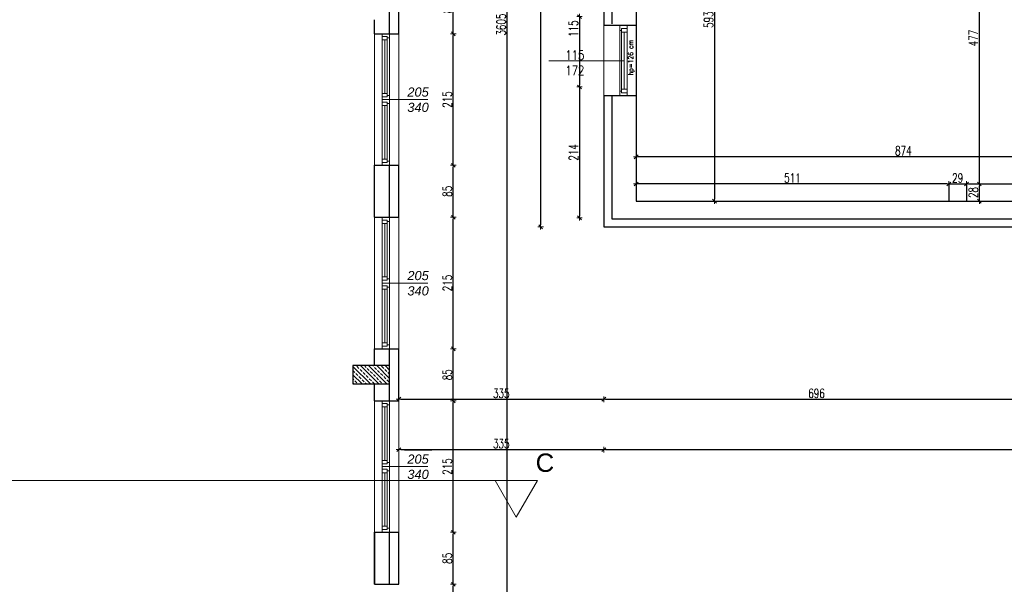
# Model space of a CAD drawing. Header units: millimetres. Extents: x 64838 to 107664, y -36848 to 0.
# Tile 77 of 109: x 87787 to 89396, y -31097 to -30174. Entities that reach past the tile are written whole.
import ezdxf

# ---------------------------------------------------------------- set-up
doc = ezdxf.new("R2010")
doc.units = ezdxf.units.MM
doc.layers.get('Defpoints').update_dxf_attribs({"color": 30})
for name, color, linetype, lineweight in [('0.35', 132, 'Continuous', 35), ('J opisy', 7, 'Continuous', 9), ('J stolarka_okna', 144, 'Continuous', 0), ('J wymiary', 1, 'Continuous', 9), ('OPIS', 7, 'Continuous', 5), ('sciany', 252, 'Continuous', 30)]:
    doc.layers.add(name, color=color, linetype=linetype, lineweight=lineweight)
doc.styles.add('ADESK2', font='simplex', dxfattribs={"width": 0.7})
doc.styles.get("Standard").update_dxf_attribs({"font": 'arial.ttf'})
doc.dimstyles.new('1-100', dxfattribs={"dimscale": 1.5, "dimtxt": 10, "dimasz": 2, "dimexe": 1, "dimexo": 1, "dimgap": 1.5, "dimtad": 1, "dimdec": 0, "dimrnd": 0.5, "dimdsep": 46, "dimtxsty": 'ADESK2', "dimblk": 'wymiar', "dimcen": -1, "dimdle": 5, "dimse1": 1, "dimse2": 1, "dimclrd": 256, "dimclre": 256, "dimclrt": 256, "dimadec": 0, "dimazin": 0, "dimtfac": 1, "dimtdec": 0, "dimtix": 1, "dimtmove": 0, "dimatfit": 3, "dimfxl": 20, "dimfxlon": 1, "dimtolj": 1, "dimtzin": 0, "dimarcsym": 0})

# ---------------------------------------------------------------- blocks, each defined once
blk = doc.blocks.new('okno 115')
at = {"layer": 'J stolarka_okna', "linetype": 'Continuous', "lineweight": 9}
for p, q in [((62489.4, -26348.1), (62374.4, -26348.1)), ((62374.4, -26348.1), (62374.4, -26360.1)), ((62382.2, -26351.1), (62382.2, -26348.1)), ((62481.4, -26351.1), (62481.4, -26348.1)), ((62489.4, -26360.1), (62489.4, -26348.1)), ((62374.4, -26360.1), (62489.4, -26360.1)), ((62379.4, -26354.1), (62379.4, -26351.1)), ((62379.4, -26351.1), (62385.4, -26351.1)), ((62379.4, -26354.1), (62379.4, -26360.1)), ((62385.4, -26351.1), (62385.4, -26360.1)), ((62385.4, -26351.1), (62478.4, -26351.1)), ((62385.4, -26355.6), (62478.4, -26355.6)), ((62478.4, -26360.1), (62478.4, -26351.1)), ((62484.4, -26351.1), (62478.4, -26351.1)), ((62484.4, -26354.1), (62484.4, -26351.1)), ((62484.4, -26360.1), (62484.4, -26354.1))]:
    blk.add_line(p, q, dxfattribs=at)
blk = doc.blocks.new('wymiar')
for p, q in [((1.5, 0), (-1.5, 0)), ((1.06, 1.06), (-1.06, -1.06)), ((0, 1.5), (0, -1.5))]:
    blk.add_line(p, q)
blk = doc.blocks.new('*D1304')
at = {"layer": 'Defpoints', "color": 0, "ltscale": 4}
for p in [(88794.3, -30398.6), (88794.3, -30398.6), (89667.9, -30398.6)]:
    blk.add_point(p, dxfattribs=at)
at = {"layer": 'J wymiary', "lineweight": -2}
blk.add_line((89664.9, -30398.6), (88797.3, -30398.6), dxfattribs=at)
at = {"layer": 'J wymiary', "lineweight": -2, "ltscale": 4, "xscale": 3, "yscale": 3, "zscale": 3, "rotation": 180}
blk.add_blockref('wymiar', (88794.3, -30398.6), dxfattribs=at)
at = {"layer": 'J wymiary', "lineweight": -2, "ltscale": 4, "xscale": 3, "yscale": 3, "zscale": 3}
blk.add_blockref('wymiar', (89667.9, -30398.6), dxfattribs=at)
at = {"layer": 'J wymiary', "ltscale": 4, "insert": (89231.1, -30388.8), "char_height": 15, "attachment_point": 5, "style": 'ADESK2'}
blk.add_mtext('\\A1;874', dxfattribs=at)
blk = doc.blocks.new('*D1305')
at = {"layer": 'Defpoints', "color": 0, "ltscale": 4}
for p in [(88794.3, -30443), (88794.3, -30471), (89305.3, -30471)]:
    blk.add_point(p, dxfattribs=at)
at = {"layer": 'J wymiary', "lineweight": -2}
blk.add_line((89302.3, -30443), (88797.3, -30443), dxfattribs=at)
at = {"layer": 'J wymiary', "lineweight": -2, "ltscale": 4, "xscale": 3, "yscale": 3, "zscale": 3, "rotation": 180}
blk.add_blockref('wymiar', (88794.3, -30443), dxfattribs=at)
at = {"layer": 'J wymiary', "lineweight": -2, "ltscale": 4, "xscale": 3, "yscale": 3, "zscale": 3}
blk.add_blockref('wymiar', (89305.3, -30443), dxfattribs=at)
at = {"layer": 'J wymiary', "ltscale": 4, "insert": (89049.8, -30433.2), "char_height": 15, "attachment_point": 5, "style": 'ADESK2'}
blk.add_mtext('\\A1;511', dxfattribs=at)
blk = doc.blocks.new('*D1306')
at = {"layer": 'Defpoints', "color": 0, "ltscale": 4}
for p in [(89305.3, -30443), (89334.3, -30443), (89334.3, -30443)]:
    blk.add_point(p, dxfattribs=at)
at = {"layer": 'J wymiary', "lineweight": -2}
blk.add_line((89308.3, -30443), (89331.3, -30443), dxfattribs=at)
at = {"layer": 'J wymiary', "lineweight": -2, "ltscale": 4, "xscale": 3, "yscale": 3, "zscale": 3, "rotation": 180}
blk.add_blockref('wymiar', (89305.3, -30443), dxfattribs=at)
at = {"layer": 'J wymiary', "lineweight": -2, "ltscale": 4, "xscale": 3, "yscale": 3, "zscale": 3}
blk.add_blockref('wymiar', (89334.3, -30443), dxfattribs=at)
at = {"layer": 'J wymiary', "ltscale": 4, "insert": (89319.8, -30433.2), "char_height": 15, "attachment_point": 5, "style": 'ADESK2'}
blk.add_mtext('\\A1;29', dxfattribs=at)
blk = doc.blocks.new('*D1307')
at = {"layer": 'Defpoints', "color": 0, "ltscale": 4}
for p in [(89334.3, -30443), (89667.9, -30443), (89667.9, -30443)]:
    blk.add_point(p, dxfattribs=at)
at = {"layer": 'J wymiary', "lineweight": -2}
blk.add_line((89337.3, -30443), (89664.9, -30443), dxfattribs=at)
at = {"layer": 'J wymiary', "lineweight": -2, "ltscale": 4, "xscale": 3, "yscale": 3, "zscale": 3, "rotation": 180}
blk.add_blockref('wymiar', (89334.3, -30443), dxfattribs=at)
at = {"layer": 'J wymiary', "lineweight": -2, "ltscale": 4, "xscale": 3, "yscale": 3, "zscale": 3}
blk.add_blockref('wymiar', (89667.9, -30443), dxfattribs=at)
at = {"layer": 'J wymiary', "ltscale": 4, "insert": (89501.1, -30433.2), "char_height": 15, "attachment_point": 5, "style": 'ADESK2'}
blk.add_mtext('\\A1;334', dxfattribs=at)
blk = doc.blocks.new('*D1308')
at = {"layer": 'Defpoints', "color": 0, "ltscale": 4}
for p in [(89334.3, -30443), (89355.3, -30443), (89334.3, -30471)]:
    blk.add_point(p, dxfattribs=at)
at = {"layer": 'J wymiary', "lineweight": -2}
blk.add_line((89355.3, -30468), (89355.3, -30446), dxfattribs=at)
at = {"layer": 'J wymiary', "lineweight": -2, "ltscale": 4, "xscale": 3, "yscale": 3, "zscale": 3}
for p, rotation in [((89355.3, -30443), 90), ((89355.3, -30471), 270)]:
    blk.add_blockref('wymiar', p, dxfattribs=dict(at, rotation=rotation))
at = {"layer": 'J wymiary', "ltscale": 4, "insert": (89345.5, -30457), "char_height": 15, "attachment_point": 5, "rotation": 90, "style": 'ADESK2'}
blk.add_mtext('\\A1;28', dxfattribs=at)
blk = doc.blocks.new('*D1309')
at = {"layer": 'Defpoints', "color": 0, "ltscale": 4}
for p in [(89334.8, -29966), (89355.3, -29966), (89334.3, -30443)]:
    blk.add_point(p, dxfattribs=at)
at = {"layer": 'J wymiary', "lineweight": -2}
blk.add_line((89355.3, -30440), (89355.3, -29969), dxfattribs=at)
at = {"layer": 'J wymiary', "lineweight": -2, "ltscale": 4, "xscale": 3, "yscale": 3, "zscale": 3}
for p, rotation in [((89355.3, -29966), 90), ((89355.3, -30443), 270)]:
    blk.add_blockref('wymiar', p, dxfattribs=dict(at, rotation=rotation))
at = {"layer": 'J wymiary', "ltscale": 4, "insert": (89345.5, -30204.5), "char_height": 15, "attachment_point": 5, "rotation": 90, "style": 'ADESK2'}
blk.add_mtext('\\A1;477', dxfattribs=at)
blk = doc.blocks.new('*D1315')
at = {"layer": 'Defpoints', "color": 0, "ltscale": 4}
for p in [(88922.4, -29878), (88922.4, -30471), (88922.4, -30471)]:
    blk.add_point(p, dxfattribs=at)
at = {"layer": 'J wymiary', "lineweight": -2}
blk.add_line((88922.4, -29881), (88922.4, -30468), dxfattribs=at)
at = {"layer": 'J wymiary', "lineweight": -2, "ltscale": 4, "xscale": 3, "yscale": 3, "zscale": 3}
for p, rotation in [((88922.4, -29878), 90), ((88922.4, -30471), 270)]:
    blk.add_blockref('wymiar', p, dxfattribs=dict(at, rotation=rotation))
at = {"layer": 'J wymiary', "ltscale": 4, "insert": (88912.6, -30174.5), "char_height": 15, "attachment_point": 5, "rotation": 90, "style": 'ADESK2'}
blk.add_mtext('\\A1;593', dxfattribs=at)
blk = doc.blocks.new('*D1414')
at = {"layer": 'Defpoints', "color": 0, "ltscale": 4}
for p in [(88406.3, -30537.3), (88741.3, -30537.3), (88741.3, -30795)]:
    blk.add_point(p, dxfattribs=at)
at = {"layer": 'J wymiary', "lineweight": -2}
blk.add_line((88409.3, -30795), (88738.3, -30795), dxfattribs=at)
at = {"layer": 'J wymiary', "lineweight": -2, "ltscale": 4, "xscale": 3, "yscale": 3, "zscale": 3, "rotation": 180}
blk.add_blockref('wymiar', (88406.3, -30795), dxfattribs=at)
at = {"layer": 'J wymiary', "lineweight": -2, "ltscale": 4, "xscale": 3, "yscale": 3, "zscale": 3}
blk.add_blockref('wymiar', (88741.3, -30795), dxfattribs=at)
at = {"layer": 'J wymiary', "ltscale": 4, "insert": (88573.8, -30785.3), "char_height": 15, "attachment_point": 5, "style": 'ADESK2'}
blk.add_mtext('\\A1;335', dxfattribs=at)
blk = doc.blocks.new('*D1415')
at = {"layer": 'Defpoints', "color": 0, "ltscale": 4}
for p in [(88741.3, -30537.3), (89436.9, -30545.3), (89436.9, -30795)]:
    blk.add_point(p, dxfattribs=at)
at = {"layer": 'J wymiary', "lineweight": -2}
blk.add_line((88744.3, -30795), (89433.9, -30795), dxfattribs=at)
at = {"layer": 'J wymiary', "lineweight": -2, "ltscale": 4, "xscale": 3, "yscale": 3, "zscale": 3, "rotation": 180}
blk.add_blockref('wymiar', (88741.3, -30795), dxfattribs=at)
at = {"layer": 'J wymiary', "lineweight": -2, "ltscale": 4, "xscale": 3, "yscale": 3, "zscale": 3}
blk.add_blockref('wymiar', (89436.9, -30795), dxfattribs=at)
at = {"layer": 'J wymiary', "ltscale": 4, "insert": (89089.1, -30785.3), "char_height": 15, "attachment_point": 5, "style": 'ADESK2'}
blk.add_mtext('\\A1;696', dxfattribs=at)
blk = doc.blocks.new('*D1440')
at = {"layer": 'Defpoints', "color": 0, "ltscale": 4}
for p in [(88406.3, -30455), (88741.3, -30455), (88741.3, -30877.3)]:
    blk.add_point(p, dxfattribs=at)
at = {"layer": 'J wymiary', "lineweight": -2}
blk.add_line((88409.3, -30877.3), (88738.3, -30877.3), dxfattribs=at)
at = {"layer": 'J wymiary', "lineweight": -2, "ltscale": 4, "xscale": 3, "yscale": 3, "zscale": 3, "rotation": 180}
blk.add_blockref('wymiar', (88406.3, -30877.3), dxfattribs=at)
at = {"layer": 'J wymiary', "lineweight": -2, "ltscale": 4, "xscale": 3, "yscale": 3, "zscale": 3}
blk.add_blockref('wymiar', (88741.3, -30877.3), dxfattribs=at)
at = {"layer": 'J wymiary', "ltscale": 4, "insert": (88573.8, -30867.5), "char_height": 15, "attachment_point": 5, "style": 'ADESK2'}
blk.add_mtext('\\A1;335', dxfattribs=at)
blk = doc.blocks.new('*D1441')
at = {"layer": 'Defpoints', "color": 0, "ltscale": 4}
for p in [(88741.3, -30455), (92486.3, -30467), (92486.3, -30877.3)]:
    blk.add_point(p, dxfattribs=at)
at = {"layer": 'J wymiary', "lineweight": -2}
blk.add_line((88744.3, -30877.3), (92483.3, -30877.3), dxfattribs=at)
at = {"layer": 'J wymiary', "lineweight": -2, "ltscale": 4, "xscale": 3, "yscale": 3, "zscale": 3, "rotation": 180}
blk.add_blockref('wymiar', (88741.3, -30877.3), dxfattribs=at)
at = {"layer": 'J wymiary', "lineweight": -2, "ltscale": 4, "xscale": 3, "yscale": 3, "zscale": 3}
blk.add_blockref('wymiar', (92486.3, -30877.3), dxfattribs=at)
at = {"layer": 'J wymiary', "ltscale": 4, "insert": (90613.8, -30867.5), "char_height": 15, "attachment_point": 5, "style": 'ADESK2'}
blk.add_mtext('\\A1;3745', dxfattribs=at)
blk = doc.blocks.new('*D1447')
at = {"layer": 'Defpoints', "color": 0, "ltscale": 4}
for p in [(88397.6, -31097.5), (88495.3, -31097.5), (88398.7, -31312.5)]:
    blk.add_point(p, dxfattribs=at)
at = {"layer": 'J wymiary', "lineweight": -2}
blk.add_line((88495.3, -31309.5), (88495.3, -31100.5), dxfattribs=at)
at = {"layer": 'J wymiary', "lineweight": -2, "ltscale": 4, "xscale": 3, "yscale": 3, "zscale": 3}
for p, rotation in [((88495.3, -31097.5), 90), ((88495.3, -31312.5), 270)]:
    blk.add_blockref('wymiar', p, dxfattribs=dict(at, rotation=rotation))
at = {"layer": 'J wymiary', "ltscale": 4, "insert": (88485.6, -31205), "char_height": 15, "attachment_point": 5, "rotation": 90, "style": 'ADESK2'}
blk.add_mtext('\\A1;215', dxfattribs=at)
blk = doc.blocks.new('*D1448')
at = {"layer": 'Defpoints', "color": 0, "ltscale": 4}
for p in [(88398.6, -31012.5), (88495.3, -31012.5), (88397.6, -31097.5)]:
    blk.add_point(p, dxfattribs=at)
at = {"layer": 'J wymiary', "lineweight": -2}
blk.add_line((88495.3, -31094.5), (88495.3, -31015.5), dxfattribs=at)
at = {"layer": 'J wymiary', "lineweight": -2, "ltscale": 4, "xscale": 3, "yscale": 3, "zscale": 3}
for p, rotation in [((88495.3, -31012.5), 90), ((88495.3, -31097.5), 270)]:
    blk.add_blockref('wymiar', p, dxfattribs=dict(at, rotation=rotation))
at = {"layer": 'J wymiary', "ltscale": 4, "insert": (88485.6, -31055), "char_height": 15, "attachment_point": 5, "rotation": 90, "style": 'ADESK2'}
blk.add_mtext('\\A1;85', dxfattribs=at)
blk = doc.blocks.new('*D1449')
at = {"layer": 'Defpoints', "color": 0, "ltscale": 4}
for p in [(88396.2, -30797.5), (88495.3, -30797.5), (88398.6, -31012.5)]:
    blk.add_point(p, dxfattribs=at)
at = {"layer": 'J wymiary', "lineweight": -2}
blk.add_line((88495.3, -31009.5), (88495.3, -30800.5), dxfattribs=at)
at = {"layer": 'J wymiary', "lineweight": -2, "ltscale": 4, "xscale": 3, "yscale": 3, "zscale": 3}
for p, rotation in [((88495.3, -30797.5), 90), ((88495.3, -31012.5), 270)]:
    blk.add_blockref('wymiar', p, dxfattribs=dict(at, rotation=rotation))
at = {"layer": 'J wymiary', "ltscale": 4, "insert": (88485.6, -30905), "char_height": 15, "attachment_point": 5, "rotation": 90, "style": 'ADESK2'}
blk.add_mtext('\\A1;215', dxfattribs=at)
blk = doc.blocks.new('*D1450')
at = {"layer": 'Defpoints', "color": 0, "ltscale": 4}
for p in [(88398, -30712.5), (88495.3, -30712.5), (88396.2, -30797.5)]:
    blk.add_point(p, dxfattribs=at)
at = {"layer": 'J wymiary', "lineweight": -2}
blk.add_line((88495.3, -30794.5), (88495.3, -30715.5), dxfattribs=at)
at = {"layer": 'J wymiary', "lineweight": -2, "ltscale": 4, "xscale": 3, "yscale": 3, "zscale": 3}
for p, rotation in [((88495.3, -30712.5), 90), ((88495.3, -30797.5), 270)]:
    blk.add_blockref('wymiar', p, dxfattribs=dict(at, rotation=rotation))
at = {"layer": 'J wymiary', "ltscale": 4, "insert": (88485.6, -30755), "char_height": 15, "attachment_point": 5, "rotation": 90, "style": 'ADESK2'}
blk.add_mtext('\\A1;85', dxfattribs=at)
blk = doc.blocks.new('*D1451')
at = {"layer": 'Defpoints', "color": 0, "ltscale": 4}
for p in [(88399.1, -30497.5), (88495.3, -30497.5), (88398, -30712.5)]:
    blk.add_point(p, dxfattribs=at)
at = {"layer": 'J wymiary', "lineweight": -2}
blk.add_line((88495.3, -30709.5), (88495.3, -30500.5), dxfattribs=at)
at = {"layer": 'J wymiary', "lineweight": -2, "ltscale": 4, "xscale": 3, "yscale": 3, "zscale": 3}
for p, rotation in [((88495.3, -30497.5), 90), ((88495.3, -30712.5), 270)]:
    blk.add_blockref('wymiar', p, dxfattribs=dict(at, rotation=rotation))
at = {"layer": 'J wymiary', "ltscale": 4, "insert": (88485.6, -30605), "char_height": 15, "attachment_point": 5, "rotation": 90, "style": 'ADESK2'}
blk.add_mtext('\\A1;215', dxfattribs=at)
blk = doc.blocks.new('*D1452')
at = {"layer": 'Defpoints', "color": 0, "ltscale": 4}
for p in [(88396.5, -30412.5), (88495.3, -30412.5), (88399.1, -30497.5)]:
    blk.add_point(p, dxfattribs=at)
at = {"layer": 'J wymiary', "lineweight": -2}
blk.add_line((88495.3, -30494.5), (88495.3, -30415.5), dxfattribs=at)
at = {"layer": 'J wymiary', "lineweight": -2, "ltscale": 4, "xscale": 3, "yscale": 3, "zscale": 3}
for p, rotation in [((88495.3, -30412.5), 90), ((88495.3, -30497.5), 270)]:
    blk.add_blockref('wymiar', p, dxfattribs=dict(at, rotation=rotation))
at = {"layer": 'J wymiary', "ltscale": 4, "insert": (88485.6, -30455), "char_height": 15, "attachment_point": 5, "rotation": 90, "style": 'ADESK2'}
blk.add_mtext('\\A1;85', dxfattribs=at)
blk = doc.blocks.new('*D1453')
at = {"layer": 'Defpoints', "color": 0, "ltscale": 4}
for p in [(88399.2, -30197.5), (88495.3, -30197.5), (88396.5, -30412.5)]:
    blk.add_point(p, dxfattribs=at)
at = {"layer": 'J wymiary', "lineweight": -2}
blk.add_line((88495.3, -30409.5), (88495.3, -30200.5), dxfattribs=at)
at = {"layer": 'J wymiary', "lineweight": -2, "ltscale": 4, "xscale": 3, "yscale": 3, "zscale": 3}
for p, rotation in [((88495.3, -30197.5), 90), ((88495.3, -30412.5), 270)]:
    blk.add_blockref('wymiar', p, dxfattribs=dict(at, rotation=rotation))
at = {"layer": 'J wymiary', "ltscale": 4, "insert": (88485.6, -30305), "char_height": 15, "attachment_point": 5, "rotation": 90, "style": 'ADESK2'}
blk.add_mtext('\\A1;215', dxfattribs=at)
blk = doc.blocks.new('*D1454')
at = {"layer": 'Defpoints', "color": 0, "ltscale": 4}
for p in [(88398.3, -30112.5), (88495.3, -30112.5), (88399.2, -30197.5)]:
    blk.add_point(p, dxfattribs=at)
at = {"layer": 'J wymiary', "lineweight": -2}
blk.add_line((88495.3, -30194.5), (88495.3, -30115.5), dxfattribs=at)
at = {"layer": 'J wymiary', "lineweight": -2, "ltscale": 4, "xscale": 3, "yscale": 3, "zscale": 3}
for p, rotation in [((88495.3, -30112.5), 90), ((88495.3, -30197.5), 270)]:
    blk.add_blockref('wymiar', p, dxfattribs=dict(at, rotation=rotation))
at = {"layer": 'J wymiary', "ltscale": 4, "insert": (88485.6, -30155), "char_height": 15, "attachment_point": 5, "rotation": 90, "style": 'ADESK2'}
blk.add_mtext('\\A1;85', dxfattribs=at)
blk = doc.blocks.new('*D1459')
at = {"layer": 'Defpoints', "color": 0, "ltscale": 4}
for p in [(88406.3, -28380), (88583.3, -28380), (88406.3, -31985)]:
    blk.add_point(p, dxfattribs=at)
at = {"layer": 'J wymiary', "lineweight": -2}
blk.add_line((88583.3, -31982), (88583.3, -28383), dxfattribs=at)
at = {"layer": 'J wymiary', "lineweight": -2, "ltscale": 4, "xscale": 3, "yscale": 3, "zscale": 3}
for p, rotation in [((88583.3, -28380), 90), ((88583.3, -31985), 270)]:
    blk.add_blockref('wymiar', p, dxfattribs=dict(at, rotation=rotation))
at = {"layer": 'J wymiary', "ltscale": 4, "insert": (88573.6, -30182.5), "char_height": 15, "attachment_point": 5, "rotation": 90, "style": 'ADESK2'}
blk.add_mtext('\\A1;3605', dxfattribs=at)
blk = doc.blocks.new('*D1467')
at = {"layer": 'Defpoints', "color": 0, "ltscale": 4}
for p in [(88753.8, -30169.5), (88701.6, -30284.5), (88751.5, -30284.5)]:
    blk.add_point(p, dxfattribs=at)
at = {"layer": 'J wymiary', "lineweight": -2}
blk.add_line((88701.6, -30172.5), (88701.6, -30281.5), dxfattribs=at)
at = {"layer": 'J wymiary', "lineweight": -2, "ltscale": 4, "xscale": 3, "yscale": 3, "zscale": 3}
for p, rotation in [((88701.6, -30169.5), 90), ((88701.6, -30284.5), 270)]:
    blk.add_blockref('wymiar', p, dxfattribs=dict(at, rotation=rotation))
at = {"layer": 'J wymiary', "ltscale": 4, "insert": (88691.8, -30189.1), "char_height": 15, "attachment_point": 5, "rotation": 90, "style": 'ADESK2'}
blk.add_mtext('\\A1;115', dxfattribs=at)
blk = doc.blocks.new('*D1468')
at = {"layer": 'Defpoints', "color": 0, "ltscale": 4}
for p in [(88751.5, -30284.5), (88701.6, -30498.5), (88762.3, -30498.5)]:
    blk.add_point(p, dxfattribs=at)
at = {"layer": 'J wymiary', "lineweight": -2}
blk.add_line((88701.6, -30287.5), (88701.6, -30495.5), dxfattribs=at)
at = {"layer": 'J wymiary', "lineweight": -2, "ltscale": 4, "xscale": 3, "yscale": 3, "zscale": 3}
for p, rotation in [((88701.6, -30284.5), 90), ((88701.6, -30498.5), 270)]:
    blk.add_blockref('wymiar', p, dxfattribs=dict(at, rotation=rotation))
at = {"layer": 'J wymiary', "ltscale": 4, "insert": (88691.8, -30391.5), "char_height": 15, "attachment_point": 5, "rotation": 90, "style": 'ADESK2'}
blk.add_mtext('\\A1;214', dxfattribs=at)
blk = doc.blocks.new('*D1469')
at = {"layer": 'Defpoints', "color": 0, "ltscale": 4}
for p in [(88741.3, -29390), (88638.1, -30513), (88741.3, -30513)]:
    blk.add_point(p, dxfattribs=at)
at = {"layer": 'J wymiary', "lineweight": -2}
blk.add_line((88638.1, -29393), (88638.1, -30510), dxfattribs=at)
at = {"layer": 'J wymiary', "lineweight": -2, "ltscale": 4, "xscale": 3, "yscale": 3, "zscale": 3}
for p, rotation in [((88638.1, -29390), 90), ((88638.1, -30513), 270)]:
    blk.add_blockref('wymiar', p, dxfattribs=dict(at, rotation=rotation))
at = {"layer": 'J wymiary', "ltscale": 4, "insert": (88628.4, -29951.5), "char_height": 15, "attachment_point": 5, "rotation": 90, "style": 'ADESK2'}
blk.add_mtext('\\A1;1123', dxfattribs=at)
blk = doc.blocks.new('*D1538')
at = {"layer": 'Defpoints', "color": 0, "ltscale": 4}
for p in [(90011.7, -30609.5), (88181.3, -31985), (92770.3, -31985)]:
    blk.add_point(p, dxfattribs=at)
at = {"layer": 'J wymiary', "lineweight": -2}
blk.add_line((92770.3, -30612.5), (92770.3, -31982), dxfattribs=at)
at = {"layer": 'J wymiary', "lineweight": -2, "ltscale": 4, "xscale": 3, "yscale": 3, "zscale": 3}
for p, rotation in [((92770.3, -30609.5), 90), ((92770.3, -31985), 270)]:
    blk.add_blockref('wymiar', p, dxfattribs=dict(at, rotation=rotation))
at = {"layer": 'J wymiary', "ltscale": 4, "insert": (92760.6, -31297.2), "char_height": 15, "attachment_point": 5, "rotation": 90, "style": 'ADESK2'}
blk.add_mtext('\\A1;1376', dxfattribs=at)
blk = doc.blocks.new('*D1539')
at = {"layer": 'Defpoints', "color": 0, "ltscale": 4}
for p in [(89812.9, -30609.5), (88258, -31985), (92658.4, -31985)]:
    blk.add_point(p, dxfattribs=at)
at = {"layer": 'J wymiary', "lineweight": -2}
blk.add_line((92658.4, -30612.5), (92658.4, -31982), dxfattribs=at)
at = {"layer": 'J wymiary', "lineweight": -2, "ltscale": 4, "xscale": 3, "yscale": 3, "zscale": 3}
for p, rotation in [((92658.4, -30609.5), 90), ((92658.4, -31985), 270)]:
    blk.add_blockref('wymiar', p, dxfattribs=dict(at, rotation=rotation))
at = {"layer": 'J wymiary', "ltscale": 4, "insert": (92648.7, -31297.2), "char_height": 15, "attachment_point": 5, "rotation": 90, "style": 'ADESK2'}
blk.add_mtext('\\A1;1376', dxfattribs=at)
blk = doc.blocks.new('*D1540')
at = {"layer": 'Defpoints', "color": 0, "ltscale": 4}
for p in [(91213.3, -27798.5), (92855.5, -27798.5), (88406.3, -31985)]:
    blk.add_point(p, dxfattribs=at)
at = {"layer": 'J wymiary', "lineweight": -2}
blk.add_line((92855.5, -31982), (92855.5, -27801.5), dxfattribs=at)
at = {"layer": 'J wymiary', "lineweight": -2, "ltscale": 4, "xscale": 3, "yscale": 3, "zscale": 3}
for p, rotation in [((92855.5, -27798.5), 90), ((92855.5, -31985), 270)]:
    blk.add_blockref('wymiar', p, dxfattribs=dict(at, rotation=rotation))
at = {"layer": 'J wymiary', "ltscale": 4, "insert": (92845.7, -29891.7), "char_height": 15, "attachment_point": 5, "rotation": 90, "style": 'ADESK2'}
blk.add_mtext('\\A1;4187', dxfattribs=at)

msp = doc.modelspace()

# ---------------------------------------------------------------- hatches: boundary and pattern name
at = {"layer": 'J opisy'}
h = msp.add_hatch(dxfattribs=at)
h.set_pattern_fill('ANSI33', color=256, scale=1.5, angle=90, style=0)
h.set_pattern_definition([(135, (94811.987, 27557.007), (-6.7351921, -6.7351921), []), (135, (94811.987, 27563.743), (-6.7351921, -6.7351921), [4.7625, -2.38125])])
h.paths.add_polyline_path([(88366.27, -30739.98), (88331.27, -30739.98), (88331.27, -30769.98), (88366.27, -30769.98), (88391.27, -30769.98), (88391.27, -30739.98)])

# ---------------------------------------------------------------- linework, layer by layer
at = {"layer": '0.35'}
msp.add_line((88366.27, -31097.48), (88366.27, -31012.48), dxfattribs=at)
at = {"layer": 'Defpoints'}
msp.add_line((88794.27, -30183.98), (88794.27, -30298.98), dxfattribs=at)
at = {"layer": 'J opisy', "linetype": 'Continuous', "lineweight": 9}
msp.add_line((88774.77, -30241.48), (88651.77, -30241.48), dxfattribs=at)
at = {"layer": 'J stolarka_okna', "linetype": 'Continuous', "lineweight": 9}
for p, q in [((88741.27, -30183.98), (88741.27, -30298.98)), ((88379.27, -30197.48), (88379.27, -30304.98)), ((88383.27, -30207.48), (88383.27, -30294.98)), ((88387.27, -30207.48), (88387.27, -30294.98)), ((88391.27, -30197.48), (88391.27, -30304.98)), ((88379.27, -30412.48), (88379.27, -30304.98)), ((88391.27, -30412.48), (88391.27, -30304.98)), ((88383.27, -30402.48), (88383.27, -30314.98)), ((88387.27, -30402.48), (88387.27, -30314.98)), ((88379.27, -30497.48), (88379.27, -30604.98)), ((88391.27, -30497.48), (88391.27, -30604.98)), ((88383.27, -30507.48), (88383.27, -30594.98)), ((88387.27, -30507.48), (88387.27, -30594.98)), ((88379.27, -30712.48), (88379.27, -30604.98)), ((88391.27, -30712.48), (88391.27, -30604.98)), ((88383.27, -30702.48), (88383.27, -30614.98)), ((88387.27, -30702.48), (88387.27, -30614.98)), ((88379.27, -30797.48), (88379.27, -30904.98)), ((88391.27, -30797.48), (88391.27, -30904.98)), ((88383.27, -30807.48), (88383.27, -30894.98)), ((88387.27, -30807.48), (88387.27, -30894.98)), ((88379.27, -31012.48), (88379.27, -30904.98)), ((88383.27, -31002.48), (88383.27, -30914.98)), ((88387.27, -31002.48), (88387.27, -30914.98)), ((88391.27, -31012.48), (88391.27, -30904.98))]:
    msp.add_line(p, q, dxfattribs=at)
at = {"layer": 'J stolarka_okna'}
for p, q in [((88366.27, -30412.48), (88366.27, -30197.48)), ((88406.27, -30197.48), (88406.27, -30412.48)), ((88366.27, -30712.48), (88366.27, -30497.48)), ((88406.27, -30497.48), (88406.27, -30712.48)), ((88366.27, -31012.48), (88366.27, -30797.48)), ((88406.27, -30797.48), (88406.27, -31012.48))]:
    msp.add_line(p, q, dxfattribs=at)
at = {"layer": 'J stolarka_okna', "linetype": 'Continuous', "lineweight": 9}
for points in [[(88379.27, -30201.98), (88379.27, -30197.48), (88391.27, -30197.48), (88391.27, -30204.23), (88387.27, -30204.23), (88387.27, -30201.98)], [(88379.27, -30207.48), (88379.27, -30201.98), (88387.27, -30201.98), (88387.27, -30207.48)], [(88379.27, -30294.98), (88379.27, -30300.48), (88387.27, -30300.48), (88387.27, -30294.98)], [(88379.27, -30300.48), (88379.27, -30304.98), (88391.27, -30304.98), (88391.27, -30298.23), (88387.27, -30298.23), (88387.27, -30300.48)], [(88379.27, -30309.48), (88379.27, -30304.98), (88391.27, -30304.98), (88391.27, -30311.73), (88387.27, -30311.73), (88387.27, -30309.48)], [(88379.27, -30314.98), (88379.27, -30309.48), (88387.27, -30309.48), (88387.27, -30314.98)], [(88379.27, -30402.48), (88379.27, -30407.98), (88387.27, -30407.98), (88387.27, -30402.48)], [(88379.27, -30407.98), (88379.27, -30412.48), (88391.27, -30412.48), (88391.27, -30405.73), (88387.27, -30405.73), (88387.27, -30407.98)], [(88379.27, -30501.98), (88379.27, -30497.48), (88391.27, -30497.48), (88391.27, -30504.23), (88387.27, -30504.23), (88387.27, -30501.98)], [(88379.27, -30507.48), (88379.27, -30501.98), (88387.27, -30501.98), (88387.27, -30507.48)], [(88379.27, -30594.98), (88379.27, -30600.48), (88387.27, -30600.48), (88387.27, -30594.98)], [(88379.27, -30600.48), (88379.27, -30604.98), (88391.27, -30604.98), (88391.27, -30598.23), (88387.27, -30598.23), (88387.27, -30600.48)], [(88379.27, -30609.48), (88379.27, -30604.98), (88391.27, -30604.98), (88391.27, -30611.73), (88387.27, -30611.73), (88387.27, -30609.48)], [(88379.27, -30614.98), (88379.27, -30609.48), (88387.27, -30609.48), (88387.27, -30614.98)], [(88379.27, -30702.48), (88379.27, -30707.98), (88387.27, -30707.98), (88387.27, -30702.48)], [(88379.27, -30707.98), (88379.27, -30712.48), (88391.27, -30712.48), (88391.27, -30705.73), (88387.27, -30705.73), (88387.27, -30707.98)], [(88379.27, -30801.98), (88379.27, -30797.48), (88391.27, -30797.48), (88391.27, -30804.23), (88387.27, -30804.23), (88387.27, -30801.98)], [(88379.27, -30807.48), (88379.27, -30801.98), (88387.27, -30801.98), (88387.27, -30807.48)], [(88379.27, -30894.98), (88379.27, -30900.48), (88387.27, -30900.48), (88387.27, -30894.98)], [(88379.27, -30900.48), (88379.27, -30904.98), (88391.27, -30904.98), (88391.27, -30898.23), (88387.27, -30898.23), (88387.27, -30900.48)], [(88379.27, -30909.48), (88379.27, -30904.98), (88391.27, -30904.98), (88391.27, -30911.73), (88387.27, -30911.73), (88387.27, -30909.48)], [(88379.27, -30914.98), (88379.27, -30909.48), (88387.27, -30909.48), (88387.27, -30914.98)], [(88379.27, -31002.48), (88379.27, -31007.98), (88387.27, -31007.98), (88387.27, -31002.48)], [(88379.27, -31007.98), (88379.27, -31012.48), (88391.27, -31012.48), (88391.27, -31005.73), (88387.27, -31005.73), (88387.27, -31007.98)]]:
    msp.add_lwpolyline(points, close=True, dxfattribs=at)
at = {"layer": 'OPIS'}
msp.add_lwpolyline([(88598.28, -30987.97), (88632.92, -30927.97), (88563.64, -30927.97)], close=True, dxfattribs=at)
at = {"layer": 'sciany'}
for p, q in [((88741.27, -30061.48), (88741.27, -30180.98)), ((88754.27, -30061.48), (88754.27, -30180.98)), ((88794.27, -30056.98), (88794.27, -30180.98)), ((88391.27, -30197.48), (88391.27, -30112.48)), ((88406.27, -30197.48), (88406.27, -30112.48)), ((88366.27, -30197.48), (88366.27, -30174.98)), ((88741.27, -30180.98), (88741.27, -30183.98)), ((88794.27, -30183.98), (88741.27, -30183.98)), ((88794.27, -30180.98), (88794.27, -30183.98)), ((88366.27, -30197.48), (88406.27, -30197.48)), ((88741.27, -30298.98), (88741.27, -30512.98)), ((88794.27, -30298.98), (88741.27, -30298.98)), ((88741.27, -30302.48), (88741.27, -30303.48)), ((88754.27, -30298.98), (88754.27, -30499.98)), ((88794.27, -30298.98), (88794.27, -30470.98)), ((88794.27, -30302.48), (88794.27, -30303.48)), ((88366.27, -30497.48), (88366.27, -30412.48)), ((88366.27, -30412.48), (88406.27, -30412.48)), ((88391.27, -30497.48), (88391.27, -30412.48)), ((88406.27, -30497.48), (88406.27, -30412.48)), ((89305.27, -30442.98), (89334.27, -30442.98)), ((89305.27, -30442.98), (89305.27, -30470.98)), ((89334.27, -30442.98), (89334.27, -30470.98)), ((88794.27, -30470.98), (89099.89, -30470.98)), ((89099.89, -30470.98), (89436.89, -30470.98)), ((88366.27, -30497.48), (88406.27, -30497.48)), ((88754.27, -30499.98), (89436.89, -30499.98)), ((88741.27, -30512.98), (89099.89, -30512.98)), ((89099.89, -30512.98), (89436.89, -30512.98)), ((88366.27, -30739.98), (88366.27, -30712.48)), ((88366.27, -30712.48), (88406.27, -30712.48)), ((88391.27, -30797.48), (88391.27, -30712.48)), ((88406.27, -30797.48), (88406.27, -30712.48)), ((88366.27, -30797.48), (88366.27, -30769.98)), ((88366.27, -30797.48), (88406.27, -30797.48)), ((88366.27, -31012.48), (88406.27, -31012.48)), ((88366.27, -31097.48), (88366.27, -31012.48)), ((88391.27, -31097.48), (88391.27, -31012.48)), ((88406.27, -31097.48), (88406.27, -31012.48)), ((88366.27, -31097.48), (88406.27, -31097.48))]:
    msp.add_line(p, q, dxfattribs=at)
msp.add_lwpolyline([(88331.27, -30739.98), (88331.27, -30769.98), (88391.27, -30769.98), (88391.27, -30739.98)], close=True, dxfattribs=at)

# ---------------------------------------------------------------- block references
at = {"layer": 'J wymiary', "rotation": 89.99999999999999}
msp.add_blockref('okno 115', (62419.22, -92673.37), dxfattribs=at)

# ---------------------------------------------------------------- texts
at = {"layer": 'J opisy', "insert": (88694.07, -30244.91), "char_height": 15, "width": 30.2063, "attachment_point": 5, "line_spacing_factor": 0.771429}
msp.add_mtext('\\pxsm1;{\\Fsimplex|c238;\\W0.8;115\\Fsimplex|c0;\\P\\Fsimplex|c238;172}', dxfattribs=at)
at = {"layer": 'J opisy', "insert": (88786.49, -30236.55), "char_height": 8, "width": 100, "attachment_point": 5, "rotation": 90, "line_spacing_factor": 0.771429}
msp.add_mtext('\\pxsm1;{\\Fsimplex|c0;\\W0.9;hp=\\Fsimplex|c238;126 \\Fsimplex|c0;cm}', dxfattribs=at)
at = {"layer": 'J opisy', "char_height": 15, "width": 30.2063, "attachment_point": 5, "bg_fill": 2}
for insert in [(88437.72, -30305.35), (88437.72, -30605.35), (88437.72, -30905.35)]:
    msp.add_mtext('{\\fArial|b0|i1|c238|p18;205\\P340}', dxfattribs=dict(at, insert=insert))
at = {"layer": 'OPIS', "insert": (88645.08, -30898.91), "char_height": 30, "width": 162.4495, "attachment_point": 5}
msp.add_mtext('C', dxfattribs=at)

# ---------------------------------------------------------------- dimensions: what is measured, and where the dimension line sits
at = {"layer": 'J wymiary'}
for base, p1, p2, picture, middle in [((88638.15, -30512.98), (88741.27, -29389.98), (88741.27, -30512.98), '*D1469', (88628.4, -29951.48)), ((88495.31, -30112.48), (88399.21, -30197.48), (88398.26, -30112.48), '*D1454', (88485.56, -30154.98)), ((88701.57, -30498.48), (88751.47, -30284.48), (88762.32, -30498.48), '*D1468', (88691.82, -30391.48)), ((88495.31, -30412.48), (88399.08, -30497.48), (88396.54, -30412.48), '*D1452', (88485.56, -30454.98)), ((88495.31, -30712.48), (88396.22, -30797.48), (88398, -30712.48), '*D1450', (88485.56, -30754.98)), ((88495.31, -31012.48), (88397.63, -31097.48), (88398.64, -31012.48), '*D1448', (88485.56, -31054.98)), ((88495.31, -31097.48), (88398.68, -31312.48), (88397.63, -31097.48), '*D1447', (88485.56, -31204.98))]:
    dim = msp.add_linear_dim(base=base, p1=p1, p2=p2, angle=90, dimstyle='1-100', override={"dimblk": 'wymiar'}, dxfattribs=at)
    dim.commit()
    dim.dimension.update_dxf_attribs({"geometry": picture, "text_midpoint": middle})
for base, p1, p2, picture, middle in [((88922.35, -30470.98), (88922.35, -29877.98), (88922.35, -30470.98), '*D1315', (88912.6, -30174.48)), ((89355.27, -29965.98), (89334.27, -30442.98), (89334.77, -29965.98), '*D1309', (89345.52, -30204.48)), ((89355.27, -30442.98), (89334.27, -30470.98), (89334.27, -30442.98), '*D1308', (89345.52, -30456.98))]:
    dim = msp.add_linear_dim(base=base, p1=p1, p2=p2, angle=90, dimstyle='1-100', dxfattribs=at)
    dim.commit()
    dim.dimension.update_dxf_attribs({"geometry": picture, "text_midpoint": middle})
dim = msp.add_linear_dim(base=(88701.57, -30284.48), p1=(88753.83, -30169.48), p2=(88751.47, -30284.48), angle=90, dimstyle='1-100', override={"dimblk": 'wymiar'}, dxfattribs=at)
dim.commit()
dim.dimension.update_dxf_attribs({"geometry": '*D1467', "text_midpoint": (88701.57, -30189.1), "dimtype": 160})
for base, p1, p2, picture, middle in [((88794.27, -30398.59), (89667.89, -30398.59), (88794.27, -30398.59), '*D1304', (89231.08, -30388.84)), ((88794.27, -30442.98), (89305.27, -30470.98), (88794.27, -30470.98), '*D1305', (89049.77, -30433.23)), ((89334.27, -30442.98), (89305.27, -30442.98), (89334.27, -30442.98), '*D1306', (89319.77, -30433.23)), ((89667.89, -30442.98), (89334.27, -30442.98), (89667.89, -30442.98), '*D1307', (89501.08, -30433.23))]:
    dim = msp.add_linear_dim(base=base, p1=p1, p2=p2, dimstyle='1-100', dxfattribs=at)
    dim.commit()
    dim.dimension.update_dxf_attribs({"geometry": picture, "text_midpoint": middle})
for base, p1, p2, picture, middle in [((92486.27, -30877.27), (88741.27, -30454.98), (92486.27, -30467), '*D1441', (90613.77, -30867.52)), ((89436.89, -30795.03), (88741.27, -30537.34), (89436.89, -30545.34), '*D1415', (89089.08, -30785.28))]:
    dim = msp.add_linear_dim(base=base, p1=p1, p2=p2, dimstyle='1-100', override={"dimblk": 'wymiar'}, dxfattribs=at)
    dim.commit()
    dim.dimension.update_dxf_attribs({"geometry": picture, "text_midpoint": middle})

# ---------------------------------------------------------------- next in the draw order: linework, layer by layer
at = {"layer": 'J opisy', "linetype": 'Continuous', "lineweight": 9}
for p, q in [((88391.27, -30304.98), (88453.44, -30304.98)), ((88391.27, -30604.98), (88453.44, -30604.98)), ((88391.27, -30904.98), (88453.44, -30904.98))]:
    msp.add_line(p, q, dxfattribs=at)
at = {"layer": 'OPIS'}
msp.add_line((86140.09, -30927.97), (88632.92, -30927.97), dxfattribs=at)

# ---------------------------------------------------------------- next in the draw order: dimensions: what is measured, and where the dimension line sits
at = {"layer": 'J wymiary'}
for base, p1, p2, picture, middle in [((92855.46706132, -27798.47890319), (88406.26792966, -31984.97890319), (91213.26792966, -27798.47890319), '*D1540', (92845.71706132, -29891.72890319)), ((88583.3, -28379.98), (88406.27, -31984.98), (88406.27, -28379.98), '*D1459', (88573.55, -30182.48)), ((88495.31, -30197.48), (88396.54, -30412.48), (88399.21, -30197.48), '*D1453', (88485.56, -30304.98)), ((88495.31, -30497.48), (88398, -30712.48), (88399.08, -30497.48), '*D1451', (88485.56, -30604.98)), ((92770.30361331, -31984.97890319), (90011.65425738, -30609.47890319), (88181.33682365, -31984.97890319), '*D1538', (92760.55361331, -31297.22890319)), ((92658.44000241, -31984.97890319), (89812.85112578, -30609.47890319), (88257.98091045, -31984.97890319), '*D1539', (92648.69000241, -31297.22890319)), ((88495.31, -30797.48), (88398.64, -31012.48), (88396.22, -30797.48), '*D1449', (88485.56, -30904.98))]:
    dim = msp.add_linear_dim(base=base, p1=p1, p2=p2, angle=90, dimstyle='1-100', override={"dimblk": 'wymiar'}, dxfattribs=at)
    dim.commit()
    dim.dimension.update_dxf_attribs({"geometry": picture, "text_midpoint": middle})
for base, p1, p2, picture, middle in [((88741.27, -30877.27), (88406.27, -30454.98), (88741.27, -30454.98), '*D1440', (88573.77, -30867.52)), ((88741.27, -30795.03), (88406.27, -30537.34), (88741.27, -30537.34), '*D1414', (88573.77, -30785.28))]:
    dim = msp.add_linear_dim(base=base, p1=p1, p2=p2, dimstyle='1-100', override={"dimblk": 'wymiar'}, dxfattribs=at)
    dim.commit()
    dim.dimension.update_dxf_attribs({"geometry": picture, "text_midpoint": middle})

doc.saveas('drawing.dxf')
